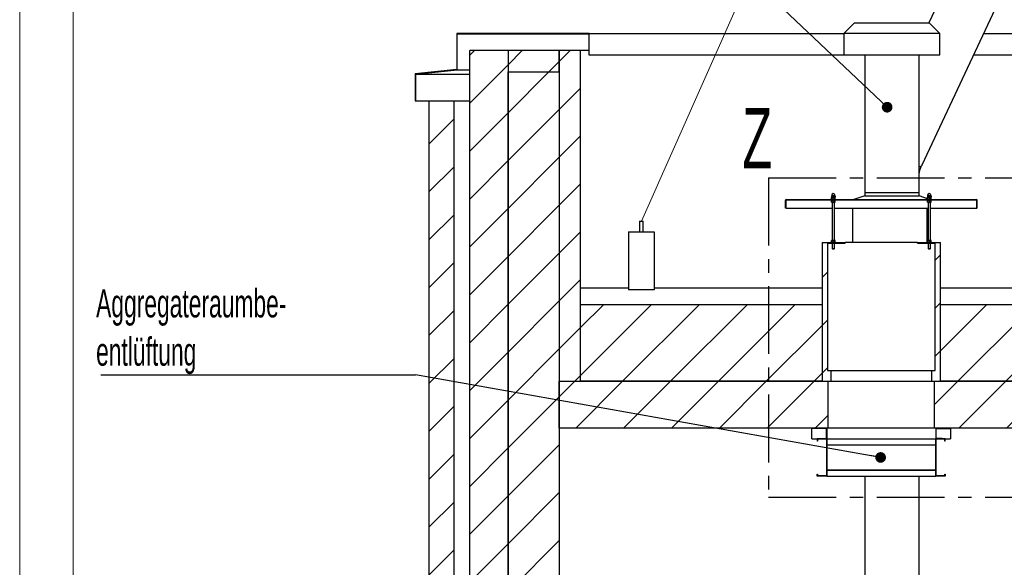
# Model space of a CAD drawing. Header units: millimetres. Extents: x 250 to 59450, y 0 to 41800.
# Tile 35 of 148: x 250 to 4866, y 33411 to 35978. Entities that reach past the tile are written whole.
import ezdxf

# ---------------------------------------------------------------- set-up
doc = ezdxf.new("R2010")
doc.units = ezdxf.units.MM
doc.header["$LTSCALE"] = 50
doc.linetypes.add('CENTER', pattern=[10.16, 6.35, -1.27, 1.27, -1.27])
doc.layers.add('SCHNITT', color=5, linetype='CENTER')
doc.layers.add('TEXT_1', color=176, linetype='Continuous')
doc.styles.add('SLDTEXTSTYLE0', font='TXT', dxfattribs={"width": 0.605})
doc.dimstyles.new('SLDDIMSTYLE1', dxfattribs={"dimtxt": 0.18, "dimasz": 50, "dimexe": 0, "dimexo": 0.0625, "dimgap": 0, "dimtad": 0, "dimtih": 1, "dimtoh": 1, "dimdec": 0, "dimrnd": 1e-09, "dimzin": 0, "dimdsep": 46, "dimtxsty": 'Standard', "dimblk1": 'DOT', "dimblk2": 'DOT', "dimsah": 1, "dimcen": 0.09, "dimadec": 0, "dimazin": 0, "dimtfac": 50, "dimtdec": 0, "dimtofl": 0, "dimtmove": 0, "dimatfit": 3, "dimldrblk": 'DOT', "dimfxl": 1, "dimfrac": 2, "dimtolj": 1, "dimtzin": 0, "dimarcsym": 0})

# ---------------------------------------------------------------- blocks, each defined once
blk = doc.blocks.new('_Dot')
at = {"color": 0, "linetype": 'ByBlock', "lineweight": -2}
blk.add_line((-0.5, 0), (-1, 0), dxfattribs=at)
at = {"color": 0, "linetype": 'ByBlock', "const_width": 0.5}
blk.add_lwpolyline([(-0.25, 0, 1), (0.25, 0, 1)], format="xyb", close=True, dxfattribs=at)
blk = doc.blocks.new('SW_NOTE_0_90')
at = {"layer": 'TEXT_1', "color": 0}
blk.add_line((-1475.1, 0), (0, 0), dxfattribs=at)
at = {"layer": 'TEXT_1', "color": 0, "attachment_point": 1, "style": 'SLDTEXTSTYLE0'}
for s, insert, char_height in [('Aggregateraumbe-', (-1498.1, 401.8), 132.292), ('entlüftung', (-1498.1, 175.4), 132.29)]:
    blk.add_mtext(s, dxfattribs=dict(at, insert=insert, char_height=char_height))

msp = doc.modelspace()

# ---------------------------------------------------------------- hatches: boundary and pattern name
at = {"linetype": 'Continuous', "lineweight": 18}
h = msp.add_hatch(dxfattribs=at)
h.set_pattern_fill('ANSI31', scale=50, style=0)
h.paths.add_polyline_path([(2301.67, 35911.17), (2917.67, 35911.17), (2917.67, 35813.17), (2919.67, 35813.17), (2919.67, 35913.17), (2299.67, 35913.17), (2299.67, 35745.17), (2104.67, 35724.68), (2104.67, 35598.17), (2106.67, 35598.17), (2106.67, 35722.88), (2301.67, 35743.37)], flags=0)
h = msp.add_hatch(dxfattribs=at)
h.set_pattern_fill('ANSI31', scale=50, style=0)
h.paths.add_polyline_path([(2359.67, 35833.17), (2359.67, 27133.17), (2539.67, 27133.17), (2539.67, 35833.17)], flags=0)
h = msp.add_hatch(dxfattribs=at)
h.set_pattern_fill('ANSI31', scale=50, style=0)
h.paths.add_polyline_path([(2539.67, 35833.17), (2539.67, 35733.17), (2779.67, 35733.17), (2779.67, 35833.17)], flags=0)
h = msp.add_hatch(dxfattribs=at)
h.set_pattern_fill('ANSI31', scale=50, style=0)
h.paths.add_polyline_path([(2879.67, 34283.17), (2879.67, 35833.17), (2779.67, 35833.17), (2779.67, 34283.17)], flags=0)
h = msp.add_hatch(dxfattribs=at)
h.set_pattern_fill('ANSI31', scale=50, style=0)
h.paths.add_polyline_path([(2539.67, 35733.17), (2539.67, 27133.17), (2779.67, 27133.17), (2779.67, 35733.17)], flags=0)
h = msp.add_hatch(dxfattribs=at)
h.set_pattern_fill('ANSI31', scale=50, style=0)
h.paths.add_polyline_path([(2284.67, 35598.17), (2169.67, 35598.17), (2169.67, 27133.17), (2284.67, 27133.17)], flags=0)
h = msp.add_hatch(dxfattribs=at)
h.set_pattern_fill('ANSI31', scale=50, style=0)
h.paths.add_polyline_path([(2879.67, 34643.58), (2879.67, 34283.17), (3852.67, 34283.17), (3852.67, 34285.17), (4012.17, 34285.17), (4012.17, 34643.58)], flags=0)
h = msp.add_hatch(dxfattribs=at)
h.set_pattern_fill('ANSI31', scale=50, style=0)
h.paths.add_polyline_path([(4726.67, 34283.17), (10335.69, 34283.17), (10335.69, 34643.58), (4567.17, 34643.58), (4567.17, 34285.17), (4726.67, 34285.17)], flags=0)
h = msp.add_hatch(dxfattribs=at)
h.set_pattern_fill('ANSI31', scale=50, style=0)
h.paths.add_polyline_path([(2779.67, 34283.17), (2779.67, 34063.17), (4039.67, 34063.17), (4039.67, 34283.17)], flags=0)
h = msp.add_hatch(dxfattribs=at)
h.set_pattern_fill('ANSI31', scale=50, style=0)
h.paths.add_polyline_path([(10335.69, 34283.17), (4539.67, 34283.17), (4539.67, 34063.17), (10335.69, 34063.17)], flags=0)
h = msp.add_hatch(dxfattribs=at)
h.set_pattern_fill('ANSI31', scale=50, style=0)
edge = h.paths.add_edge_path(flags=0)
edge.add_line((3964.67, 34063.17), (3964.67, 34061.67))
edge.add_line((3964.67, 34061.67), (4031.11, 34061.67))
edge.add_arc((4031.11, 34059.62), 2.06, 0, 90, ccw=False)
edge.add_line((4033.17, 34059.62), (4033.17, 34016.73))
edge.add_arc((4031.11, 34016.73), 2.05, 270, 360, ccw=False)
edge.add_line((4031.11, 34014.67), (4004.67, 34014.67))
edge.add_line((4004.67, 34014.67), (4004.67, 34013.17))
edge.add_line((4004.67, 34013.17), (4031.11, 34013.17))
edge.add_arc((4031.11, 34016.73), 3.55, 270, 360)
edge.add_line((4034.67, 34016.73), (4034.67, 34059.62))
edge.add_arc((4031.11, 34059.62), 3.56, 0, 90)
edge.add_line((4031.11, 34063.17), (3964.67, 34063.17))
h = msp.add_hatch(dxfattribs=at)
h.set_pattern_fill('ANSI31', scale=50, style=0)
edge = h.paths.add_edge_path(flags=0)
edge.add_line((4548.22, 34061.67), (4614.67, 34061.67))
edge.add_line((4614.67, 34061.67), (4614.67, 34063.17))
edge.add_line((4614.67, 34063.17), (4548.22, 34063.17))
edge.add_arc((4548.22, 34059.62), 3.56, 90, 180)
edge.add_line((4544.67, 34059.62), (4544.67, 34016.73))
edge.add_arc((4548.22, 34016.73), 3.55, 180, 270)
edge.add_line((4548.22, 34013.17), (4574.67, 34013.17))
edge.add_line((4574.67, 34013.17), (4574.67, 34014.67))
edge.add_line((4574.67, 34014.67), (4548.22, 34014.67))
edge.add_arc((4548.22, 34016.73), 2.05, 180, 270, ccw=False)
edge.add_line((4546.17, 34016.73), (4546.17, 34059.62))
edge.add_arc((4548.22, 34059.62), 2.06, 90, 180, ccw=False)
h = msp.add_hatch(dxfattribs=at)
h.set_pattern_fill('ANSI31', scale=50, style=0)
h.paths.add_polyline_path([(3989.67, 33848.17), (3989.67, 33838.17), (4034.67, 33838.17), (4034.67, 34013.17), (3989.67, 34013.17), (3989.67, 34003.17), (3991.17, 34003.17), (3991.17, 34011.67), (4033.17, 34011.67), (4033.17, 33839.67), (3991.17, 33839.67), (3991.17, 33848.17)], flags=0)
h = msp.add_hatch(dxfattribs=at)
h.set_pattern_fill('ANSI31', scale=50, style=0)
h.paths.add_polyline_path([(4589.67, 33838.17), (4589.67, 33848.17), (4588.17, 33848.17), (4588.17, 33839.67), (4546.17, 33839.67), (4546.17, 34011.67), (4588.17, 34011.67), (4588.17, 34003.17), (4589.67, 34003.17), (4589.67, 34013.17), (4544.67, 34013.17), (4544.67, 33838.17)], flags=0)
at = {"layer": 'SCHNITT', "linetype": 'Continuous', "lineweight": 18}
h = msp.add_hatch(dxfattribs=at)
h.set_pattern_fill('ANSI31', color=256, scale=50, style=0)
edge = h.paths.add_edge_path(flags=0)
edge.add_line((3839.67, 35094.67), (3841.17, 35094.67))
edge.add_line((3841.17, 35094.67), (3841.17, 35131.12))
edge.add_arc((3843.22, 35131.12), 2.05, 90, 180, ccw=False)
edge.add_line((3843.22, 35133.17), (4736.11, 35133.17))
edge.add_arc((4736.11, 35131.12), 2.05, 0, 90, ccw=False)
edge.add_line((4738.17, 35131.12), (4738.17, 35094.67))
edge.add_line((4738.17, 35094.67), (4739.67, 35094.67))
edge.add_line((4739.67, 35094.67), (4739.67, 35131.12))
edge.add_arc((4736.11, 35131.12), 3.55, 0, 90)
edge.add_line((4736.11, 35134.67), (3843.22, 35134.67))
edge.add_arc((3843.22, 35131.12), 3.55, 90, 180)
edge.add_line((3839.67, 35131.12), (3839.67, 35094.67))
h = msp.add_hatch(dxfattribs=at)
h.set_pattern_fill('ANSI31', color=256, scale=50, angle=3e-322, style=0)
h.paths.add_polyline_path([(4037.17, 34933.17), (4012.17, 34933.17), (4012.17, 34285.17), (3852.67, 34285.17), (3852.67, 34283.17), (4054.67, 34283.17), (4054.67, 34333.17), (4037.17, 34333.17)], flags=0)
h = msp.add_hatch(dxfattribs=at)
h.set_pattern_fill('ANSI31', color=256, scale=50, angle=3e-322, style=0)
h.paths.add_polyline_path([(4726.67, 34285.17), (4567.17, 34285.17), (4567.17, 34933.17), (4542.17, 34933.17), (4542.17, 34333.17), (4524.67, 34333.17), (4524.67, 34283.17), (4726.67, 34283.17)], flags=0)

# ---------------------------------------------------------------- linework, layer by layer
at = {"color": 7, "linetype": 'Continuous', "lineweight": 18}
for p, q in [((249.96, 41799.98), (249.96, 249.98)), ((499.96, 41549.98), (499.96, 499.98)), ((5109.67, 39413.17), (3164.67, 35033.17))]:
    msp.add_line(p, q, dxfattribs=at)
at = {"color": 11, "linetype": 'Continuous', "lineweight": 25, "true_color": 0xff8080}
for p, q in [((4747.51, 36466.91), (4512.3, 35963.17)), ((4481.83, 35297.55), (4977.66, 36359.44)), ((4164.67, 35963.17), (4114.67, 35913.17)), ((4164.67, 35963.17), (4514.67, 35963.17)), ((4564.67, 35913.17), (4514.67, 35963.17)), ((4114.67, 35913.17), (4114.67, 35813.17)), ((4564.67, 35913.17), (4114.67, 35913.17)), ((4564.67, 35813.17), (4564.67, 35913.17)), ((4114.67, 35813.17), (4564.67, 35813.17)), ((4212.67, 35813.17), (4212.67, 35168.17)), ((4466.67, 35168.17), (4466.67, 35813.17)), ((4211.67, 35153.17), (4161.51, 35134.67)), ((4211.67, 35168.17), (4211.67, 35153.17)), ((4211.67, 35168.17), (4467.67, 35168.17)), ((4211.67, 35153.17), (4339.67, 35153.17)), ((4339.67, 35153.17), (4467.67, 35153.17)), ((4467.67, 35153.17), (4467.67, 35168.17)), ((4505.94, 35139.06), (4467.67, 35153.17)), ((4212.67, 33838.17), (4212.67, 31613.17)), ((4466.67, 31613.17), (4466.67, 33838.17))]:
    msp.add_line(p, q, dxfattribs=at)
at = {"color": 250, "linetype": 'Continuous', "lineweight": 25, "true_color": 0x404040}
for p, q in [((2299.67, 35913.17), (2299.67, 35745.17)), ((2919.67, 35913.17), (2299.67, 35913.17)), ((2301.67, 35743.37), (2301.67, 35911.17)), ((2301.67, 35911.17), (2917.67, 35911.17)), ((2917.67, 35911.17), (2917.67, 35813.17)), ((2919.67, 35813.17), (2919.67, 35913.17)), ((2919.67, 35913.17), (4114.67, 35913.17)), ((4769.28, 35913.17), (5137.67, 35913.17)), ((2539.67, 35833.17), (2359.67, 35833.17)), ((2359.67, 27133.17), (2359.67, 35833.17)), ((2539.67, 35833.17), (2539.67, 27133.17)), ((2779.67, 35833.17), (2539.67, 35833.17)), ((2539.67, 35833.17), (2539.67, 35733.17)), ((2779.67, 35833.17), (2779.67, 34283.17)), ((2879.67, 35833.17), (2779.67, 35833.17)), ((2779.67, 35733.17), (2779.67, 35833.17)), ((2879.67, 34283.17), (2879.67, 35833.17)), ((2917.67, 35833.17), (2879.67, 35833.17)), ((2917.67, 35813.17), (2919.67, 35813.17)), ((2919.67, 35813.17), (4114.67, 35813.17)), ((4722.59, 35813.17), (5089.67, 35813.17)), ((2299.67, 35745.17), (2104.67, 35724.68)), ((2106.67, 35722.88), (2301.67, 35743.37)), ((2301.67, 35743.37), (2359.67, 35743.37)), ((2539.67, 35733.17), (2779.67, 35733.17)), ((2539.67, 27133.17), (2539.67, 35733.17)), ((2539.67, 35733.17), (2779.67, 35733.17)), ((2779.67, 35733.17), (2779.67, 27133.17)), ((2104.67, 35724.68), (2104.67, 35598.17)), ((2106.67, 35598.17), (2106.67, 35722.88)), ((2106.67, 35722.88), (2359.67, 35722.88)), ((2104.67, 35598.17), (2106.67, 35598.17)), ((2106.67, 35598.17), (2169.67, 35598.17)), ((2169.67, 27133.17), (2169.67, 35598.17)), ((2169.67, 35598.17), (2284.67, 35598.17)), ((2284.67, 35598.17), (2284.67, 27133.17)), ((2284.67, 35598.17), (2359.67, 35598.17)), ((4154.67, 35094.67), (4154.67, 34933.17)), ((4504.67, 34935.17), (4504.67, 35094.67)), ((3156.67, 35033.17), (3156.67, 34983.17)), ((3156.67, 35033.17), (3172.67, 35033.17)), ((3172.67, 34983.17), (3172.67, 35033.17)), ((3104.67, 34983.17), (3104.67, 34711.47)), ((3104.67, 34983.17), (3224.67, 34983.17)), ((3224.67, 34983.17), (3224.67, 34711.47)), ((4012.17, 34933.17), (4037.17, 34933.17)), ((4012.17, 34933.17), (4012.17, 34285.17)), ((4037.17, 34933.17), (4037.17, 34333.17)), ((4037.17, 34933.17), (4120.45, 34933.17)), ((4037.17, 34931.17), (4120.45, 34931.17)), ((4120.45, 34931.17), (4120.45, 34933.17)), ((4458.88, 34933.17), (4120.45, 34933.17)), ((4458.88, 34931.17), (4458.88, 34933.17)), ((4458.88, 34933.17), (4542.17, 34933.17)), ((4458.88, 34931.17), (4542.17, 34931.17)), ((4542.17, 34333.17), (4542.17, 34933.17)), ((4542.17, 34933.17), (4567.17, 34933.17)), ((4567.17, 34285.17), (4567.17, 34933.17)), ((2879.67, 34721.17), (3104.67, 34721.17)), ((3224.67, 34721.17), (4012.17, 34721.17)), ((4567.17, 34721.17), (5029.67, 34721.17)), ((3224.67, 34711.47), (3104.67, 34711.47)), ((2879.67, 34643.58), (4012.17, 34643.58)), ((2879.67, 34283.17), (2879.67, 34643.58)), ((4012.17, 34643.58), (4012.17, 34285.17)), ((4567.17, 34643.58), (10335.69, 34643.58)), ((4567.17, 34285.17), (4567.17, 34643.58)), ((4037.17, 34333.17), (4054.67, 34333.17)), ((4054.67, 34283.17), (4054.67, 34333.17)), ((4054.67, 34333.17), (4524.67, 34333.17)), ((4524.67, 34333.17), (4524.67, 34283.17)), ((4524.67, 34333.17), (4542.17, 34333.17)), ((2779.67, 34283.17), (4039.67, 34283.17)), ((2779.67, 34063.17), (2779.67, 34283.17)), ((2779.67, 34283.17), (2879.67, 34283.17)), ((3852.67, 34283.17), (2879.67, 34283.17)), ((3852.67, 34285.17), (3852.67, 34283.17)), ((3852.67, 34285.17), (4012.17, 34285.17)), ((3852.67, 34285.17), (4012.17, 34285.17)), ((3852.67, 34285.17), (3852.67, 34283.17)), ((3852.67, 34283.17), (4054.67, 34283.17)), ((4039.67, 34283.17), (4039.67, 34063.17)), ((4054.67, 34283.17), (4524.67, 34283.17)), ((4524.67, 34283.17), (4726.67, 34283.17)), ((4539.67, 34063.17), (4539.67, 34283.17)), ((4539.67, 34283.17), (10335.69, 34283.17)), ((4567.17, 34285.17), (4726.67, 34285.17)), ((4567.17, 34285.17), (4726.67, 34285.17)), ((4726.67, 34283.17), (4726.67, 34285.17)), ((4726.67, 34283.17), (4726.67, 34285.17)), ((10335.69, 34283.17), (4726.67, 34283.17)), ((4039.67, 34063.17), (2779.67, 34063.17)), ((4539.67, 34063.17), (4039.67, 34063.17)), ((10335.69, 34063.17), (4539.67, 34063.17))]:
    msp.add_line(p, q, dxfattribs=at)
at = {"color": 128, "linetype": 'Continuous', "lineweight": 25, "true_color": 0x004040}
for p, q in [((3839.67, 35094.67), (3839.67, 35131.12)), ((3841.17, 35094.67), (3841.17, 35131.12)), ((3841.24, 35131.12), (3841.24, 35094.67)), ((3843.22, 35134.67), (4736.11, 35134.67)), ((3843.22, 35133.17), (4736.11, 35133.17)), ((4738.1, 35131.12), (4738.1, 35094.67)), ((4738.17, 35094.67), (4738.17, 35131.12)), ((4739.67, 35094.67), (4739.67, 35131.12)), ((3841.17, 35094.67), (3839.67, 35094.67)), ((3841.24, 35094.67), (4059.67, 35094.67)), ((4069.67, 35094.67), (4509.67, 35094.67)), ((4519.67, 35094.67), (4738.1, 35094.67)), ((4739.67, 35094.67), (4738.17, 35094.67))]:
    msp.add_line(p, q, dxfattribs=at)
at = {"color": 254, "linetype": 'Continuous', "lineweight": 25, "true_color": 0xcad1ee}
for p, q in [((4054.67, 35136.67), (4054.67, 35134.67)), ((4054.67, 35136.67), (4074.67, 35136.67)), ((4054.67, 35133.17), (4054.67, 35131.17)), ((4054.67, 35131.17), (4074.67, 35131.17)), ((4055.49, 35137.39), (4055.49, 35144.36)), ((4055.49, 35123.49), (4055.49, 35130.46)), ((4056.67, 35145.07), (4055.96, 35144.66)), ((4055.96, 35137.08), (4056.67, 35136.67)), ((4056.67, 35131.17), (4055.96, 35130.76)), ((4057.32, 35145.07), (4063.74, 35145.07)), ((4059.15, 35137.39), (4059.15, 35144.36)), ((4059.15, 35123.49), (4059.15, 35130.46)), ((4063.74, 35145.07), (4071.08, 35145.07)), ((4068.32, 35137.39), (4068.32, 35144.36)), ((4068.32, 35123.49), (4068.32, 35130.46)), ((4071.08, 35145.07), (4072.67, 35145.07)), ((4073.38, 35144.66), (4072.67, 35145.07)), ((4072.67, 35136.67), (4073.38, 35137.08)), ((4073.38, 35130.76), (4072.67, 35131.17)), ((4073.84, 35137.39), (4073.84, 35144.36)), ((4073.84, 35123.49), (4073.84, 35130.46)), ((4074.67, 35134.67), (4074.67, 35136.67)), ((4074.67, 35131.17), (4074.67, 35133.17)), ((4504.67, 35136.67), (4504.67, 35134.67)), ((4504.67, 35136.67), (4524.67, 35136.67)), ((4504.67, 35133.17), (4504.67, 35131.17)), ((4504.67, 35131.17), (4524.67, 35131.17)), ((4506.53, 35144.97), (4505.94, 35144.36)), ((4505.94, 35137.39), (4505.94, 35144.36)), ((4505.94, 35137.39), (4506.53, 35136.78)), ((4506.53, 35131.07), (4505.94, 35130.46)), ((4505.94, 35123.49), (4505.94, 35130.46)), ((4506.67, 35145.07), (4506.52, 35144.99)), ((4506.52, 35136.76), (4506.67, 35136.67)), ((4506.67, 35131.17), (4506.52, 35131.09)), ((4506.67, 35145.07), (4506.81, 35145.07)), ((4506.81, 35145.07), (4512.05, 35145.07)), ((4507.68, 35137.39), (4507.68, 35144.36)), ((4507.68, 35123.49), (4507.68, 35130.46)), ((4512.05, 35145.07), (4519.9, 35145.07)), ((4516.41, 35137.39), (4516.41, 35144.36)), ((4516.41, 35123.49), (4516.41, 35130.46)), ((4519.9, 35145.07), (4522.67, 35145.07)), ((4522.82, 35144.99), (4522.67, 35145.07)), ((4522.67, 35136.67), (4522.82, 35136.76)), ((4522.82, 35131.09), (4522.67, 35131.17)), ((4523.4, 35137.39), (4523.4, 35144.36)), ((4523.4, 35123.49), (4523.4, 35130.46)), ((4524.67, 35134.67), (4524.67, 35136.67)), ((4524.67, 35131.17), (4524.67, 35133.17)), ((4055.96, 35123.18), (4056.67, 35122.77)), ((4056.67, 35122.77), (4057.32, 35122.77)), ((4057.32, 35122.77), (4063.74, 35122.77)), ((4059.67, 35122.77), (4059.67, 34943.57)), ((4063.74, 35122.77), (4071.08, 35122.77)), ((4069.67, 34943.57), (4069.67, 35122.77)), ((4071.08, 35122.77), (4072.67, 35122.77)), ((4072.67, 35122.77), (4073.38, 35123.18)), ((4506.52, 35122.86), (4506.67, 35122.77)), ((4506.67, 35122.77), (4506.81, 35122.77)), ((4506.81, 35122.77), (4512.05, 35122.77)), ((4509.67, 35122.77), (4509.67, 34943.57)), ((4512.05, 35122.77), (4519.9, 35122.77)), ((4519.67, 34943.57), (4519.67, 35122.77)), ((4519.9, 35122.77), (4522.67, 35122.77)), ((4522.67, 35122.77), (4522.82, 35122.86)), ((4054.67, 34935.17), (4054.67, 34933.17)), ((4054.67, 34935.17), (4074.67, 34935.17)), ((4055.49, 34935.89), (4055.49, 34942.86)), ((4056.67, 34943.57), (4055.96, 34943.16)), ((4055.96, 34935.58), (4056.67, 34935.17)), ((4056.67, 34943.57), (4057.32, 34943.57)), ((4057.32, 34943.57), (4063.74, 34943.57)), ((4059.15, 34935.89), (4059.15, 34942.86)), ((4059.67, 34931.17), (4059.67, 34905.17)), ((4059.67, 34905.17), (4060.67, 34904.17)), ((4059.67, 34905.17), (4069.67, 34905.17)), ((4060.67, 34904.17), (4068.67, 34904.17)), ((4063.74, 34943.57), (4071.08, 34943.57)), ((4068.32, 34935.89), (4068.32, 34942.86)), ((4068.67, 34904.17), (4069.67, 34905.17)), ((4069.67, 34905.17), (4069.67, 34931.17)), ((4071.08, 34943.57), (4072.67, 34943.57)), ((4073.38, 34943.16), (4072.67, 34943.57)), ((4072.67, 34935.17), (4073.38, 34935.58)), ((4073.84, 34935.89), (4073.84, 34942.86)), ((4074.67, 34933.17), (4074.67, 34935.17)), ((4504.67, 34935.17), (4504.67, 34933.17)), ((4504.67, 34935.17), (4524.67, 34935.17)), ((4505.94, 34935.89), (4505.94, 34942.86)), ((4505.94, 34935.89), (4506.53, 34935.28)), ((4506.67, 34943.57), (4506.52, 34943.49)), ((4506.52, 34935.26), (4506.67, 34935.17)), ((4506.67, 34943.57), (4506.81, 34943.57)), ((4506.81, 34943.57), (4512.05, 34943.57)), ((4507.68, 34935.89), (4507.68, 34942.86)), ((4509.67, 34931.17), (4509.67, 34905.17)), ((4509.67, 34905.17), (4510.67, 34904.17)), ((4509.67, 34905.17), (4519.67, 34905.17)), ((4510.67, 34904.17), (4518.67, 34904.17)), ((4512.05, 34943.57), (4519.9, 34943.57)), ((4516.41, 34935.89), (4516.41, 34942.86)), ((4518.67, 34904.17), (4519.67, 34905.17)), ((4519.67, 34905.17), (4519.67, 34931.17)), ((4519.9, 34943.57), (4522.67, 34943.57)), ((4522.82, 34943.49), (4522.67, 34943.57)), ((4522.67, 34935.17), (4522.82, 34935.26)), ((4523.4, 34935.89), (4523.4, 34942.86)), ((4524.67, 34933.17), (4524.67, 34935.17))]:
    msp.add_line(p, q, dxfattribs=at)
at = {"color": 7, "linetype": 'Continuous', "lineweight": 25}
for p, q in [((4055.49, 35152.41), (4055.49, 35145.52)), ((4057.32, 35145.07), (4055.49, 35145.52)), ((4056.92, 35153.07), (4055.93, 35152.64)), ((4055.93, 35145.34), (4056.67, 35145.07)), ((4056.92, 35155.32), (4056.92, 35153.07)), ((4060.04, 35153.07), (4056.92, 35153.07)), ((4059.15, 35145.52), (4057.32, 35145.07)), ((4063.74, 35145.07), (4057.32, 35145.07)), ((4059.15, 35152.41), (4059.15, 35145.52)), ((4063.74, 35145.07), (4059.15, 35145.52)), ((4072.42, 35153.07), (4060.04, 35153.07)), ((4068.32, 35145.52), (4063.74, 35145.07)), ((4071.08, 35145.07), (4063.74, 35145.07)), ((4068.32, 35152.41), (4068.32, 35145.52)), ((4072.42, 35153.07), (4072.42, 35155.32)), ((4073.4, 35152.64), (4072.42, 35153.07)), ((4072.67, 35145.07), (4073.41, 35145.34)), ((4073.84, 35152.41), (4073.38, 35152.59)), ((4073.38, 35145.41), (4073.84, 35145.52)), ((4073.84, 35152.41), (4073.84, 35145.52)), ((4505.94, 35152.41), (4505.94, 35145.52)), ((4506.21, 35145.38), (4505.94, 35145.52)), ((4506.49, 35145.14), (4506.67, 35145.07)), ((4506.92, 35153.07), (4506.51, 35152.89)), ((4506.81, 35145.07), (4506.52, 35145.22)), ((4507.68, 35145.52), (4506.81, 35145.07)), ((4512.05, 35145.07), (4506.81, 35145.07)), ((4506.92, 35155.32), (4506.92, 35153.07)), ((4508.81, 35153.07), (4506.92, 35153.07)), ((4507.68, 35152.41), (4507.68, 35145.52)), ((4512.05, 35145.07), (4507.68, 35145.52)), ((4522.42, 35153.07), (4508.81, 35153.07)), ((4516.41, 35145.52), (4512.05, 35145.07)), ((4519.9, 35145.07), (4512.05, 35145.07)), ((4516.41, 35152.41), (4516.41, 35145.52)), ((4522.67, 35145.07), (4519.9, 35145.07)), ((4522.42, 35153.07), (4522.42, 35155.32)), ((4522.83, 35152.89), (4522.42, 35153.07)), ((4522.67, 35145.07), (4522.85, 35145.14)), ((4523.4, 35152.41), (4522.81, 35152.87)), ((4522.81, 35145.22), (4523.4, 35145.52)), ((4523.4, 35152.41), (4523.4, 35145.52))]:
    msp.add_line(p, q, dxfattribs=at)
at = {"color": 134, "linetype": 'Continuous', "lineweight": 25, "true_color": 0x00aaaa}
for p, q in [((3964.67, 34061.67), (3964.67, 34063.17)), ((3964.67, 34063.17), (4031.11, 34063.17)), ((4031.11, 34061.67), (3964.67, 34061.67)), ((3964.67, 34059.62), (3964.67, 34061.67)), ((3964.67, 34016.73), (3964.67, 34059.62)), ((4033.17, 34016.73), (4033.17, 34059.62)), ((4034.67, 34059.62), (4034.67, 34016.73)), ((4544.67, 34059.62), (4544.67, 34016.73)), ((4546.17, 34016.73), (4546.17, 34059.62)), ((4614.67, 34063.17), (4548.22, 34063.17)), ((4548.22, 34061.67), (4614.67, 34061.67)), ((4614.67, 34061.67), (4614.67, 34063.17)), ((4614.67, 34061.67), (4614.67, 34059.62)), ((4614.67, 34059.62), (4614.67, 34016.73)), ((3964.67, 34013.17), (3964.67, 34016.73)), ((3964.67, 34013.17), (3989.67, 34013.17)), ((4004.67, 34013.17), (4004.67, 34014.67)), ((4004.67, 34014.67), (4031.11, 34014.67)), ((4031.11, 34013.17), (4004.67, 34013.17)), ((4574.67, 34014.67), (4548.22, 34014.67)), ((4548.22, 34013.17), (4574.67, 34013.17)), ((4574.67, 34013.17), (4574.67, 34014.67)), ((4589.67, 34013.17), (4614.67, 34013.17)), ((4614.67, 34016.73), (4614.67, 34013.17))]:
    msp.add_line(p, q, dxfattribs=at)
at = {"color": 8, "linetype": 'Continuous', "lineweight": 25, "true_color": 0x808080}
for p, q in [((3989.67, 34013.17), (3989.67, 34003.17)), ((4034.67, 34013.17), (3989.67, 34013.17)), ((3991.17, 34003.17), (3989.67, 34003.17)), ((4033.17, 34011.67), (3991.17, 34011.67)), ((3991.17, 34011.67), (3991.17, 34003.17)), ((4033.17, 34011.67), (4033.17, 33839.67)), ((4034.67, 34013.17), (4034.67, 33838.17)), ((4034.67, 34013.17), (4544.67, 34013.17)), ((4034.67, 33984.72), (4544.67, 33984.72)), ((4589.67, 34013.17), (4544.67, 34013.17)), ((4544.67, 33838.17), (4544.67, 34013.17)), ((4588.17, 34011.67), (4546.17, 34011.67)), ((4546.17, 33839.67), (4546.17, 34011.67)), ((4588.17, 34003.17), (4588.17, 34011.67)), ((4589.67, 34003.17), (4588.17, 34003.17)), ((4589.67, 34003.17), (4589.67, 34013.17)), ((3989.67, 33848.17), (3991.17, 33848.17)), ((3989.67, 33838.17), (3989.67, 33848.17)), ((4034.67, 33838.17), (3989.67, 33838.17)), ((3991.17, 33848.17), (3991.17, 33839.67)), ((4033.17, 33839.67), (3991.17, 33839.67)), ((4034.67, 33868.05), (4544.67, 33868.05)), ((4034.67, 33866.63), (4544.67, 33866.63)), ((4034.67, 33838.17), (4544.67, 33838.17)), ((4589.67, 33838.17), (4544.67, 33838.17)), ((4588.17, 33839.67), (4546.17, 33839.67)), ((4588.17, 33839.67), (4588.17, 33848.17)), ((4588.17, 33848.17), (4589.67, 33848.17)), ((4589.67, 33848.17), (4589.67, 33838.17))]:
    msp.add_line(p, q, dxfattribs=at)
at = {"color": 11, "linetype": 'Continuous', "lineweight": 25, "true_color": 0xff8080, "flags": 128}
msp.add_lwpolyline([(4466.67, 35288.62), (4466.76, 35288.64), (4469.74, 35289.28), (4472.43, 35290.09), (4474.83, 35291.07), (4476.92, 35292.21), (4478.71, 35293.53), (4480.19, 35295), (4481.35, 35296.63), (4481.83, 35297.55)], dxfattribs=at)
at = {"color": 128, "linetype": 'Continuous', "lineweight": 25, "true_color": 0x004040}
for centre, radius, start, end in [((3843.22, 35131.12), 3.56, 90, 180), ((3843.22, 35131.12), 2.06, 90, 180), ((4736.11, 35131.12), 3.56, 0, 90), ((4736.11, 35131.12), 2.06, 0, 90)]:
    msp.add_arc(centre, radius, start, end, dxfattribs=at)
at = {"color": 7, "linetype": 'Continuous', "lineweight": 25}
for centre in [(4064.67, 35155.32), (4514.67, 35155.32)]:
    msp.add_arc(centre, 7.75, 0, 180, dxfattribs=at)
at = {"color": 134, "linetype": 'Continuous', "lineweight": 25, "true_color": 0x00aaaa}
for centre, radius, start, end in [((4031.11, 34059.62), 3.56, 0, 90), ((4031.11, 34059.62), 2.06, 0, 90), ((4548.22, 34059.62), 3.56, 90, 180), ((4548.22, 34059.62), 2.06, 90, 180), ((4031.11, 34016.73), 3.56, 270, 0), ((4031.11, 34016.73), 2.06, 270, 0), ((4548.22, 34016.73), 3.56, 180, 270), ((4548.22, 34016.73), 2.06, 180, 270)]:
    msp.add_arc(centre, radius, start, end, dxfattribs=at)
at = {"color": 11, "linetype": 'Continuous', "lineweight": 25, "true_color": 0xff8080}
msp.add_open_spline([(4466.67, 35253.26), (4466.97, 35255.16), (4467.58, 35259.03), (4468.74, 35264.75), (4470.08, 35270.42), (4471.59, 35275.97), (4473.27, 35281.39), (4475.11, 35286.64), (4476.55, 35290.47), (4477.42, 35292.47), (4477.58, 35292.85)], degree=3, knots=[0, 0, 0, 0, 0.13513753, 0.27407659, 0.41297937, 0.5518566, 0.69072496, 0.82960301, 0.9685231, 1, 1, 1, 1], dxfattribs=at)
at = {"color": 128, "linetype": 'Continuous', "lineweight": 25, "true_color": 0x004040}
for points, knots in [([(3843.22, 35133.17), (3843.06, 35133.14), (3842.72, 35133.08), (3842.22, 35132.6), (3841.73, 35131.91), (3841.4, 35131.38), (3841.24, 35131.12)], [0, 0, 0, 0, 0.252284, 0.5046759, 0.7570683, 1, 1, 1, 1]), ([(3841.77, 35132.57), (3841.65, 35132.25), (3841.48, 35131.79), (3841.3, 35131.28), (3841.24, 35131.12)], [0, 0, 0, 0, 0.6725022, 1, 1, 1, 1]), ([(4738.1, 35131.12), (4737.93, 35131.39), (4737.6, 35131.93), (4737.1, 35132.62), (4736.6, 35133.09), (4736.27, 35133.15), (4736.11, 35133.17)], [0, 0, 0, 0, 0.252284, 0.5046759, 0.7570683, 1, 1, 1, 1]), ([(4738.1, 35131.12), (4737.95, 35131.56), (4737.77, 35132.08), (4737.59, 35132.5), (4737.56, 35132.57)], [0, 0, 0, 0, 0.8423844, 1, 1, 1, 1])]:
    msp.add_open_spline(points, degree=3, knots=knots, dxfattribs=at)
at = {"color": 7, "linetype": 'Continuous', "lineweight": 25}
for points, knots in [([(4055.49, 35152.41), (4055.95, 35152.63), (4056.88, 35153.06), (4058.12, 35152.93), (4058.87, 35152.55), (4059.15, 35152.41)], [0, 0, 0, 0, 0.3766434, 0.7648268, 1, 1, 1, 1]), ([(4059.15, 35152.41), (4060.29, 35152.63), (4062.62, 35153.06), (4065.73, 35152.93), (4067.61, 35152.55), (4068.32, 35152.41)], [0, 0, 0, 0, 0.37664341, 0.7648268, 1, 1, 1, 1]), ([(4068.32, 35152.41), (4068.55, 35152.49), (4069.41, 35152.8), (4070.95, 35153.06), (4072.58, 35152.85), (4073.54, 35152.52), (4073.84, 35152.41)], [0, 0, 0, 0, 0.1267947, 0.4735073, 0.8303496, 1, 1, 1, 1]), ([(4071.08, 35145.07), (4070.39, 35145.12), (4069.47, 35145.19), (4068.55, 35145.46), (4068.32, 35145.52)], [0, 0, 0, 0, 0.7489646, 1, 1, 1, 1]), ([(4073.84, 35145.52), (4073.82, 35145.52), (4072.91, 35145.24), (4071.98, 35145.16), (4071.08, 35145.07)], [0, 0, 0, 0, 0.0281806, 1, 1, 1, 1]), ([(4505.94, 35152.41), (4506.16, 35152.63), (4506.6, 35153.06), (4507.19, 35152.93), (4507.55, 35152.55), (4507.68, 35152.41)], [0, 0, 0, 0, 0.3766434, 0.7648268, 1, 1, 1, 1]), ([(4507.68, 35152.41), (4508.77, 35152.63), (4510.98, 35153.06), (4513.94, 35152.93), (4515.73, 35152.55), (4516.41, 35152.41)], [0, 0, 0, 0, 0.3766434, 0.7648268, 1, 1, 1, 1]), ([(4516.41, 35152.41), (4516.7, 35152.49), (4517.79, 35152.8), (4519.74, 35153.06), (4521.8, 35152.85), (4523.01, 35152.52), (4523.4, 35152.41)], [0, 0, 0, 0, 0.1267947, 0.4735073, 0.8303496, 1, 1, 1, 1]), ([(4519.9, 35145.07), (4519.03, 35145.12), (4517.85, 35145.19), (4516.7, 35145.46), (4516.41, 35145.52)], [0, 0, 0, 0, 0.7489646, 1, 1, 1, 1]), ([(4523.4, 35145.52), (4523.36, 35145.52), (4522.21, 35145.24), (4521.04, 35145.16), (4519.9, 35145.07)], [0, 0, 0, 0, 0.0281806, 1, 1, 1, 1])]:
    msp.add_open_spline(points, degree=3, knots=knots, dxfattribs=at)
at = {"color": 254, "linetype": 'Continuous', "lineweight": 25, "true_color": 0xcad1ee}
for points, knots in [([(4057.32, 35145.07), (4057.16, 35145.06), (4056.54, 35145.03), (4055.94, 35144.64), (4055.49, 35144.36)], [0, 0, 0, 0, 0.2646713, 1, 1, 1, 1]), ([(4055.49, 35137.39), (4055.94, 35137.11), (4056.54, 35136.72), (4057.16, 35136.68), (4057.32, 35136.67)], [0, 0, 0, 0, 0.7353287, 1, 1, 1, 1]), ([(4057.32, 35131.17), (4057.16, 35131.16), (4056.54, 35131.13), (4055.94, 35130.74), (4055.49, 35130.46)], [0, 0, 0, 0, 0.2646713, 1, 1, 1, 1]), ([(4059.15, 35144.36), (4059, 35144.47), (4058.4, 35144.88), (4057.78, 35144.99), (4057.32, 35145.07)], [0, 0, 0, 0, 0.2525637, 1, 1, 1, 1]), ([(4057.32, 35136.67), (4057.78, 35136.76), (4058.4, 35136.86), (4059, 35137.28), (4059.15, 35137.39)], [0, 0, 0, 0, 0.7474363, 1, 1, 1, 1]), ([(4059.15, 35130.46), (4059, 35130.57), (4058.4, 35130.98), (4057.78, 35131.09), (4057.32, 35131.17)], [0, 0, 0, 0, 0.2525637, 1, 1, 1, 1]), ([(4063.74, 35145.07), (4063.63, 35145.07), (4062.81, 35145.07), (4061.25, 35144.91), (4059.86, 35144.54), (4059.15, 35144.36)], [0, 0, 0, 0, 0.0700858, 0.5307822, 1, 1, 1, 1]), ([(4059.15, 35137.39), (4059.9, 35137.19), (4061.4, 35136.79), (4062.95, 35136.71), (4063.74, 35136.67)], [0, 0, 0, 0, 0.495458, 1, 1, 1, 1]), ([(4063.74, 35131.17), (4063.63, 35131.17), (4062.81, 35131.17), (4061.25, 35131.01), (4059.86, 35130.64), (4059.15, 35130.46)], [0, 0, 0, 0, 0.0700858, 0.5307822, 1, 1, 1, 1]), ([(4068.32, 35144.36), (4067.58, 35144.56), (4066.08, 35144.96), (4064.52, 35145.04), (4063.74, 35145.07)], [0, 0, 0, 0, 0.495458, 1, 1, 1, 1]), ([(4063.74, 35136.67), (4063.85, 35136.68), (4064.67, 35136.68), (4066.22, 35136.84), (4067.62, 35137.2), (4068.32, 35137.39)], [0, 0, 0, 0, 0.0700858, 0.5307822, 1, 1, 1, 1]), ([(4068.32, 35130.46), (4067.58, 35130.66), (4066.08, 35131.06), (4064.52, 35131.14), (4063.74, 35131.17)], [0, 0, 0, 0, 0.495458, 1, 1, 1, 1]), ([(4071.08, 35145.07), (4071.02, 35145.07), (4070.52, 35145.07), (4069.59, 35144.91), (4068.75, 35144.54), (4068.32, 35144.36)], [0, 0, 0, 0, 0.0700858, 0.5307822, 1, 1, 1, 1]), ([(4068.32, 35137.39), (4068.77, 35137.19), (4069.68, 35136.79), (4070.61, 35136.71), (4071.08, 35136.67)], [0, 0, 0, 0, 0.495458, 1, 1, 1, 1]), ([(4071.08, 35131.17), (4071.02, 35131.17), (4070.52, 35131.17), (4069.59, 35131.01), (4068.75, 35130.64), (4068.32, 35130.46)], [0, 0, 0, 0, 0.0700858, 0.5307822, 1, 1, 1, 1]), ([(4073.84, 35144.36), (4073.4, 35144.56), (4072.49, 35144.96), (4071.56, 35145.04), (4071.08, 35145.07)], [0, 0, 0, 0, 0.495458, 1, 1, 1, 1]), ([(4071.08, 35136.67), (4071.15, 35136.68), (4071.65, 35136.68), (4072.58, 35136.84), (4073.42, 35137.2), (4073.84, 35137.39)], [0, 0, 0, 0, 0.0700858, 0.5307822, 1, 1, 1, 1]), ([(4073.84, 35130.46), (4073.4, 35130.66), (4072.49, 35131.06), (4071.56, 35131.14), (4071.08, 35131.17)], [0, 0, 0, 0, 0.495458, 1, 1, 1, 1]), ([(4073.37, 35144.66), (4073.38, 35144.66), (4073.54, 35144.61), (4073.69, 35144.48), (4073.84, 35144.36)], [0, 0, 0, 0, 0.0418885, 1, 1, 1, 1]), ([(4073.84, 35137.39), (4073.69, 35137.26), (4073.54, 35137.13), (4073.38, 35137.09), (4073.37, 35137.08)], [0, 0, 0, 0, 0.9581115, 1, 1, 1, 1]), ([(4073.37, 35130.76), (4073.38, 35130.76), (4073.54, 35130.71), (4073.69, 35130.58), (4073.84, 35130.46)], [0, 0, 0, 0, 0.0418885, 1, 1, 1, 1]), ([(4507.68, 35144.36), (4507.61, 35144.47), (4507.33, 35144.88), (4507.03, 35144.99), (4506.81, 35145.07)], [0, 0, 0, 0, 0.2525637, 1, 1, 1, 1]), ([(4506.81, 35136.67), (4507.03, 35136.76), (4507.33, 35136.86), (4507.61, 35137.28), (4507.68, 35137.39)], [0, 0, 0, 0, 0.7474363, 1, 1, 1, 1]), ([(4507.68, 35130.46), (4507.61, 35130.57), (4507.33, 35130.98), (4507.03, 35131.09), (4506.81, 35131.17)], [0, 0, 0, 0, 0.2525637, 1, 1, 1, 1]), ([(4512.05, 35145.07), (4511.94, 35145.07), (4511.16, 35145.07), (4509.68, 35144.91), (4508.35, 35144.54), (4507.68, 35144.36)], [0, 0, 0, 0, 0.0700858, 0.5307822, 1, 1, 1, 1]), ([(4507.68, 35137.39), (4508.39, 35137.19), (4509.82, 35136.79), (4511.3, 35136.71), (4512.05, 35136.67)], [0, 0, 0, 0, 0.495458, 1, 1, 1, 1]), ([(4512.05, 35131.17), (4511.94, 35131.17), (4511.16, 35131.17), (4509.68, 35131.01), (4508.35, 35130.64), (4507.68, 35130.46)], [0, 0, 0, 0, 0.0700858, 0.5307822, 1, 1, 1, 1]), ([(4516.41, 35144.36), (4515.7, 35144.56), (4514.27, 35144.96), (4512.79, 35145.04), (4512.05, 35145.07)], [0, 0, 0, 0, 0.49545796, 1, 1, 1, 1]), ([(4512.05, 35136.67), (4512.15, 35136.68), (4512.93, 35136.68), (4514.41, 35136.84), (4515.74, 35137.2), (4516.41, 35137.39)], [0, 0, 0, 0, 0.0700858, 0.5307822, 1, 1, 1, 1]), ([(4516.41, 35130.46), (4515.7, 35130.66), (4514.27, 35131.06), (4512.79, 35131.14), (4512.05, 35131.17)], [0, 0, 0, 0, 0.495458, 1, 1, 1, 1]), ([(4519.9, 35145.07), (4519.82, 35145.07), (4519.19, 35145.07), (4518.01, 35144.91), (4516.95, 35144.54), (4516.41, 35144.36)], [0, 0, 0, 0, 0.0700858, 0.5307822, 1, 1, 1, 1]), ([(4516.41, 35137.39), (4516.98, 35137.19), (4518.12, 35136.79), (4519.31, 35136.71), (4519.9, 35136.67)], [0, 0, 0, 0, 0.495458, 1, 1, 1, 1]), ([(4519.9, 35131.17), (4519.82, 35131.17), (4519.19, 35131.17), (4518.01, 35131.01), (4516.95, 35130.64), (4516.41, 35130.46)], [0, 0, 0, 0, 0.0700858, 0.5307822, 1, 1, 1, 1]), ([(4523.4, 35144.36), (4522.83, 35144.56), (4521.68, 35144.96), (4520.5, 35145.04), (4519.9, 35145.07)], [0, 0, 0, 0, 0.495458, 1, 1, 1, 1]), ([(4519.9, 35136.67), (4519.99, 35136.68), (4520.61, 35136.68), (4521.8, 35136.84), (4522.86, 35137.2), (4523.4, 35137.39)], [0, 0, 0, 0, 0.07008577, 0.53078223, 1, 1, 1, 1]), ([(4523.4, 35130.46), (4522.83, 35130.66), (4521.68, 35131.06), (4520.5, 35131.14), (4519.9, 35131.17)], [0, 0, 0, 0, 0.495458, 1, 1, 1, 1]), ([(4522.81, 35144.89), (4522.93, 35144.84), (4523.13, 35144.76), (4523.32, 35144.47), (4523.4, 35144.36)], [0, 0, 0, 0, 0.6257259, 1, 1, 1, 1]), ([(4523.4, 35137.39), (4523.32, 35137.28), (4523.13, 35136.99), (4522.93, 35136.91), (4522.81, 35136.86)], [0, 0, 0, 0, 0.37427413, 1, 1, 1, 1]), ([(4522.81, 35130.99), (4522.93, 35130.94), (4523.13, 35130.86), (4523.32, 35130.57), (4523.4, 35130.46)], [0, 0, 0, 0, 0.6257259, 1, 1, 1, 1]), ([(4055.49, 35123.49), (4055.94, 35123.21), (4056.54, 35122.82), (4057.16, 35122.78), (4057.32, 35122.77)], [0, 0, 0, 0, 0.7353287, 1, 1, 1, 1]), ([(4057.32, 35122.77), (4057.78, 35122.86), (4058.4, 35122.96), (4059, 35123.38), (4059.15, 35123.49)], [0, 0, 0, 0, 0.7474363, 1, 1, 1, 1]), ([(4059.15, 35123.49), (4059.9, 35123.29), (4061.4, 35122.89), (4062.95, 35122.81), (4063.74, 35122.77)], [0, 0, 0, 0, 0.495458, 1, 1, 1, 1]), ([(4063.74, 35122.77), (4063.85, 35122.78), (4064.67, 35122.78), (4066.22, 35122.94), (4067.62, 35123.3), (4068.32, 35123.49)], [0, 0, 0, 0, 0.0700858, 0.5307822, 1, 1, 1, 1]), ([(4068.32, 35123.49), (4068.77, 35123.29), (4069.68, 35122.89), (4070.61, 35122.81), (4071.08, 35122.77)], [0, 0, 0, 0, 0.495458, 1, 1, 1, 1]), ([(4071.08, 35122.77), (4071.15, 35122.78), (4071.65, 35122.78), (4072.58, 35122.94), (4073.42, 35123.3), (4073.84, 35123.49)], [0, 0, 0, 0, 0.0700858, 0.5307822, 1, 1, 1, 1]), ([(4073.84, 35123.49), (4073.69, 35123.36), (4073.54, 35123.23), (4073.38, 35123.19), (4073.37, 35123.18)], [0, 0, 0, 0, 0.9581115, 1, 1, 1, 1]), ([(4505.94, 35123.49), (4506.15, 35123.21), (4506.44, 35122.82), (4506.73, 35122.78), (4506.81, 35122.77)], [0, 0, 0, 0, 0.7353287, 1, 1, 1, 1]), ([(4506.81, 35122.77), (4507.03, 35122.86), (4507.33, 35122.96), (4507.61, 35123.38), (4507.68, 35123.49)], [0, 0, 0, 0, 0.7474363, 1, 1, 1, 1]), ([(4507.68, 35123.49), (4508.39, 35123.29), (4509.82, 35122.89), (4511.3, 35122.81), (4512.05, 35122.77)], [0, 0, 0, 0, 0.495458, 1, 1, 1, 1]), ([(4512.05, 35122.77), (4512.15, 35122.78), (4512.93, 35122.78), (4514.41, 35122.94), (4515.74, 35123.3), (4516.41, 35123.49)], [0, 0, 0, 0, 0.0700858, 0.5307822, 1, 1, 1, 1]), ([(4516.41, 35123.49), (4516.98, 35123.29), (4518.12, 35122.89), (4519.31, 35122.81), (4519.9, 35122.77)], [0, 0, 0, 0, 0.495458, 1, 1, 1, 1]), ([(4519.9, 35122.77), (4519.99, 35122.78), (4520.61, 35122.78), (4521.8, 35122.94), (4522.86, 35123.3), (4523.4, 35123.49)], [0, 0, 0, 0, 0.0700858, 0.5307822, 1, 1, 1, 1]), ([(4523.4, 35123.49), (4523.32, 35123.38), (4523.13, 35123.09), (4522.93, 35123.01), (4522.81, 35122.96)], [0, 0, 0, 0, 0.3742741, 1, 1, 1, 1]), ([(4057.32, 34943.57), (4057.16, 34943.56), (4056.54, 34943.53), (4055.94, 34943.14), (4055.49, 34942.86)], [0, 0, 0, 0, 0.2646713, 1, 1, 1, 1]), ([(4055.49, 34935.89), (4055.94, 34935.61), (4056.54, 34935.22), (4057.16, 34935.18), (4057.32, 34935.17)], [0, 0, 0, 0, 0.7353287, 1, 1, 1, 1]), ([(4059.15, 34942.86), (4059, 34942.97), (4058.4, 34943.38), (4057.78, 34943.49), (4057.32, 34943.57)], [0, 0, 0, 0, 0.2525637, 1, 1, 1, 1]), ([(4057.32, 34935.17), (4057.78, 34935.26), (4058.4, 34935.36), (4059, 34935.78), (4059.15, 34935.89)], [0, 0, 0, 0, 0.7474363, 1, 1, 1, 1]), ([(4063.74, 34943.57), (4063.63, 34943.57), (4062.81, 34943.57), (4061.25, 34943.41), (4059.86, 34943.04), (4059.15, 34942.86)], [0, 0, 0, 0, 0.0700858, 0.5307822, 1, 1, 1, 1]), ([(4059.15, 34935.89), (4059.9, 34935.69), (4061.4, 34935.29), (4062.95, 34935.21), (4063.74, 34935.17)], [0, 0, 0, 0, 0.495458, 1, 1, 1, 1]), ([(4068.32, 34942.86), (4067.58, 34943.06), (4066.08, 34943.46), (4064.52, 34943.54), (4063.74, 34943.57)], [0, 0, 0, 0, 0.495458, 1, 1, 1, 1]), ([(4063.74, 34935.17), (4063.85, 34935.18), (4064.67, 34935.18), (4066.22, 34935.34), (4067.62, 34935.7), (4068.32, 34935.89)], [0, 0, 0, 0, 0.0700858, 0.5307822, 1, 1, 1, 1]), ([(4071.08, 34943.57), (4071.02, 34943.57), (4070.52, 34943.57), (4069.59, 34943.41), (4068.75, 34943.04), (4068.32, 34942.86)], [0, 0, 0, 0, 0.0700858, 0.5307822, 1, 1, 1, 1]), ([(4068.32, 34935.89), (4068.77, 34935.69), (4069.68, 34935.29), (4070.61, 34935.21), (4071.08, 34935.17)], [0, 0, 0, 0, 0.495458, 1, 1, 1, 1]), ([(4073.84, 34942.86), (4073.4, 34943.06), (4072.49, 34943.46), (4071.56, 34943.54), (4071.08, 34943.57)], [0, 0, 0, 0, 0.495458, 1, 1, 1, 1]), ([(4071.08, 34935.17), (4071.15, 34935.18), (4071.65, 34935.18), (4072.58, 34935.34), (4073.42, 34935.7), (4073.84, 34935.89)], [0, 0, 0, 0, 0.0700858, 0.5307822, 1, 1, 1, 1]), ([(4073.37, 34943.16), (4073.38, 34943.16), (4073.54, 34943.11), (4073.69, 34942.98), (4073.84, 34942.86)], [0, 0, 0, 0, 0.0418885, 1, 1, 1, 1]), ([(4073.84, 34935.89), (4073.69, 34935.76), (4073.54, 34935.63), (4073.38, 34935.59), (4073.37, 34935.58)], [0, 0, 0, 0, 0.9581115, 1, 1, 1, 1]), ([(4506.81, 34943.57), (4506.73, 34943.56), (4506.44, 34943.53), (4506.15, 34943.14), (4505.94, 34942.86)], [0, 0, 0, 0, 0.2646713, 1, 1, 1, 1]), ([(4507.68, 34942.86), (4507.61, 34942.97), (4507.33, 34943.38), (4507.03, 34943.49), (4506.81, 34943.57)], [0, 0, 0, 0, 0.2525637, 1, 1, 1, 1]), ([(4506.81, 34935.17), (4507.03, 34935.26), (4507.33, 34935.36), (4507.61, 34935.78), (4507.68, 34935.89)], [0, 0, 0, 0, 0.7474363, 1, 1, 1, 1]), ([(4512.05, 34943.57), (4511.94, 34943.57), (4511.16, 34943.57), (4509.68, 34943.41), (4508.35, 34943.04), (4507.68, 34942.86)], [0, 0, 0, 0, 0.0700858, 0.5307822, 1, 1, 1, 1]), ([(4507.68, 34935.89), (4508.39, 34935.69), (4509.82, 34935.29), (4511.3, 34935.21), (4512.05, 34935.17)], [0, 0, 0, 0, 0.495458, 1, 1, 1, 1]), ([(4516.41, 34942.86), (4515.7, 34943.06), (4514.27, 34943.46), (4512.79, 34943.54), (4512.05, 34943.57)], [0, 0, 0, 0, 0.495458, 1, 1, 1, 1]), ([(4512.05, 34935.17), (4512.15, 34935.18), (4512.93, 34935.18), (4514.41, 34935.34), (4515.74, 34935.7), (4516.41, 34935.89)], [0, 0, 0, 0, 0.0700858, 0.5307822, 1, 1, 1, 1]), ([(4519.9, 34943.57), (4519.82, 34943.57), (4519.19, 34943.57), (4518.01, 34943.41), (4516.95, 34943.04), (4516.41, 34942.86)], [0, 0, 0, 0, 0.0700858, 0.5307822, 1, 1, 1, 1]), ([(4516.41, 34935.89), (4516.98, 34935.69), (4518.12, 34935.29), (4519.31, 34935.21), (4519.9, 34935.17)], [0, 0, 0, 0, 0.495458, 1, 1, 1, 1]), ([(4523.4, 34942.86), (4522.83, 34943.06), (4521.68, 34943.46), (4520.5, 34943.54), (4519.9, 34943.57)], [0, 0, 0, 0, 0.495458, 1, 1, 1, 1]), ([(4519.9, 34935.17), (4519.99, 34935.18), (4520.61, 34935.18), (4521.8, 34935.34), (4522.86, 34935.7), (4523.4, 34935.89)], [0, 0, 0, 0, 0.0700858, 0.5307822, 1, 1, 1, 1]), ([(4522.81, 34943.39), (4522.93, 34943.34), (4523.13, 34943.26), (4523.32, 34942.97), (4523.4, 34942.86)], [0, 0, 0, 0, 0.62572587, 1, 1, 1, 1]), ([(4523.4, 34935.89), (4523.32, 34935.78), (4523.13, 34935.49), (4522.93, 34935.41), (4522.81, 34935.36)], [0, 0, 0, 0, 0.3742741, 1, 1, 1, 1])]:
    msp.add_open_spline(points, degree=3, knots=knots, dxfattribs=at)
at = {"layer": 'SCHNITT'}
for p, q in [((3760.64, 35236.64), (4919.42, 35236.64)), ((3760.64, 35236.64), (3760.64, 33740.49)), ((3760.64, 33740.49), (4919.42, 33740.49))]:
    msp.add_line(p, q, dxfattribs=at)

# ---------------------------------------------------------------- block references
at = {"layer": 'TEXT_1'}
msp.add_blockref('SW_NOTE_0_90', (2106.25, 34313.09), dxfattribs=at)

# ---------------------------------------------------------------- texts
at = {"layer": 'SCHNITT', "insert": (3638.06, 35563.75), "char_height": 282.22, "attachment_point": 1, "style": 'SLDTEXTSTYLE0'}
msp.add_mtext('Z', dxfattribs=at)

# ---------------------------------------------------------------- leaders
at = {"layer": 'TEXT_1'}
for points in [[(4316.97, 35567.92), (3702.17, 36149.72)], [(4286.45, 33926.15), (2106.25, 34313.09)]]:
    msp.add_leader(points, dimstyle='SLDDIMSTYLE1', dxfattribs=at)

doc.saveas('drawing.dxf')
